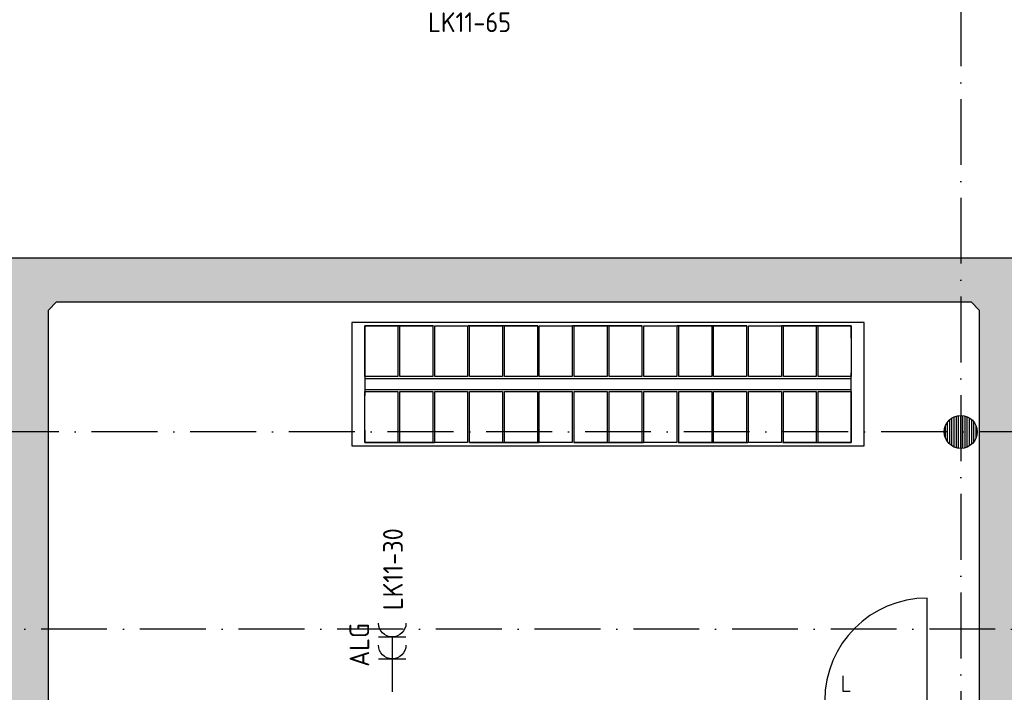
# Model space of a CAD drawing. Header units: millimetres. Extents: x 84333 to 241285, y -2244 to 84291.
# Tile 59 of 74: x 181735 to 190715, y 48201 to 54336. Entities that reach past the tile are written whole.
import ezdxf
from ezdxf.enums import TextEntityAlignment as Align

# ---------------------------------------------------------------- set-up
doc = ezdxf.new("R2010")
doc.units = ezdxf.units.MM
doc.header["$LTSCALE"] = 100
doc.linetypes.add('DASHDOT', pattern=[9, 6, -1.5, 0, -1.5])
doc.linetypes.add('HIDDEN', pattern=[9.525, 6.35, -3.175])
doc.layers.get('0').update_dxf_attribs({"linetype": 'CONTINUOUS'})
for name, color, linetype in [('AFDELING', 4, 'CONTINUOUS'), ('AL$1----_ALGEMEEN', 7, 'CONTINUOUS'), ('AL$1----_MAATVOERING', 7, 'CONTINUOUS'), ('AL$7----_STRAMIEN', 1, 'DASHDOT'), ('AL28----_KONSTRUKTIE', 3, 'CONTINUOUS'), ('AL32----_DRAAIRICHTING', 1, 'CONTINUOUS'), ('ALXAA---_GEWBETON', 12, 'CONTINUOUS'), ('EB63103-_ATTRIB', 2, 'CONTINUOUS'), ('EL63103-_LICHT-WCD230V', 3, 'CONTINUOUS'), ('EL6441--_DATACOM', 3, 'CONTINUOUS'), ('KABELGGOOT1', 8, 'CONTINUOUS')]:
    doc.layers.add(name, color=color, linetype=linetype)
doc.styles.add('1_8', font='ISO', dxfattribs={"height": 1.8})
doc.styles.add('TECHNIC', font='technic_.ttf')

# ---------------------------------------------------------------- blocks, each defined once
blk = doc.blocks.new('ES3W2A')
for p, q in [((1.25, 2), (-1.25, 2)), ((0, 2), (0, -3)), ((1.25, 0), (-1.25, 0))]:
    blk.add_line(p, q)
for centre in [(0, 3.25), (0, 1.25)]:
    blk.add_arc(centre, 1.25, 180, 0)
at = {"style": '1_8'}
for tag, flags, p in [('VERMOGEN', 9, (-2.5, 5)), ('GELIJK', 9, (5, 5)), ('GROEP', 8, (0, 5)), ('SCHAK', 8, (2.5, 5)), ('KAST', 9, (7, 5)), ('TAL', 8, (2.5, 5))]:
    blk.add_attdef(tag, text='', height=1.8, rotation=90, dxfattribs=dict(at, flags=flags)).set_placement(p, align=Align.MIDDLE_CENTER)
at = {"style": '1_8', "width": 0.7, "flags": 8}
blk.add_attdef('DOEL', text='', height=1.8, rotation=90, dxfattribs=at).set_placement((-2.5, 5), align=Align.MIDDLE_LEFT)
at = {"style": '1_8', "flags": 9}
blk.add_attdef('M_CODE', text='', height=1.8, dxfattribs=at).set_placement((0, 0), align=Align.MIDDLE_CENTER)
blk = doc.blocks.new('A$C13e6995e')
at = {"layer": 'KABELGGOOT1'}
h = blk.add_hatch(dxfattribs=at)
h.set_pattern_fill('DOTS', color=256, scale=40, style=0)
h.set_pattern_definition([(8e-14, (39793.956, 199192.7), (31.75, 63.5), [0, -63.5])])
h.paths.add_polyline_path([(97664.5, 44809.2), (97739.5, 44884.2), (100013.3, 44884.2), (100013.3, 45284.2), (97739.4, 45284.2), (97664.5, 45359.2), (97664.5, 53930.2), (97739.4, 54005.2), (106079.2, 54005.2), (106154.2, 53930.2), (106154.3, 49547.2), (106079.3, 49472.2), (104732.3, 49472.2), (104732.3, 49072.2), (106554.3, 49072.2), (106555.2, 54406.2), (97264.5, 54406.2), (97264.5, 38306), (97196.2, 38231), (93787.9, 38231), (93787.9, 37830.5), (97664.5, 37831)])
at = {"layer": 'AL$1----_ALGEMEEN', "color": 8}
for p, q in [((100431.6, 53818), (100431.6, 52694)), ((105105.6, 53818), (100431.6, 53818)), ((105105.6, 52694), (105105.6, 53818)), ((100551.6, 53324), (100551.6, 53788)), ((100551.6, 53788), (100851.6, 53788)), ((100851.6, 53788), (100851.6, 53324)), ((100869.6, 53324), (100869.6, 53788)), ((100869.6, 53788), (101169.6, 53788)), ((101169.6, 53788), (101169.6, 53324)), ((101187.6, 53324), (101187.6, 53788)), ((101187.6, 53788), (101487.6, 53788)), ((101487.6, 53788), (101487.6, 53324)), ((101505.6, 53324), (101505.6, 53788)), ((101505.6, 53788), (101805.6, 53788)), ((101805.6, 53788), (101805.6, 53324)), ((101823.6, 53324), (101823.6, 53788)), ((101823.6, 53788), (102123.6, 53788)), ((102123.6, 53788), (102123.6, 53324)), ((102141.6, 53324), (102141.6, 53788)), ((102141.6, 53788), (102441.6, 53788)), ((102441.6, 53788), (102441.6, 53324)), ((102459.6, 53324), (102459.6, 53788)), ((102459.6, 53788), (102759.6, 53788)), ((102759.6, 53788), (102759.6, 53324)), ((102777.6, 53324), (102777.6, 53788)), ((102777.6, 53788), (103077.6, 53788)), ((103077.6, 53788), (103077.6, 53324)), ((103095.6, 53324), (103095.6, 53788)), ((103095.6, 53788), (103395.6, 53788)), ((103395.6, 53788), (103395.6, 53324)), ((103413.6, 53324), (103413.6, 53788)), ((103413.6, 53788), (103713.6, 53788)), ((103713.6, 53788), (103713.6, 53324)), ((103731.6, 53324), (103731.6, 53788)), ((103731.6, 53788), (104031.6, 53788)), ((104031.6, 53788), (104031.6, 53324)), ((104049.6, 53324), (104049.6, 53788)), ((104049.6, 53788), (104349.6, 53788)), ((104349.6, 53788), (104349.6, 53324)), ((104367.6, 53324), (104367.6, 53788)), ((104367.6, 53788), (104667.6, 53788)), ((104667.6, 53788), (104667.6, 53324)), ((104685.6, 53324), (104685.6, 53788)), ((104685.6, 53788), (104985.6, 53788)), ((104985.6, 53788), (104985.6, 53324)), ((100851.6, 53324), (100551.6, 53324)), ((100551.6, 53306), (104985.6, 53306)), ((101169.6, 53324), (100869.6, 53324)), ((101487.6, 53324), (101187.6, 53324)), ((101805.6, 53324), (101505.6, 53324)), ((102123.6, 53324), (101823.6, 53324)), ((102441.6, 53324), (102141.6, 53324)), ((102759.6, 53324), (102459.6, 53324)), ((103077.6, 53324), (102777.6, 53324)), ((103395.6, 53324), (103095.6, 53324)), ((103713.6, 53324), (103413.6, 53324)), ((104031.6, 53324), (103731.6, 53324)), ((104349.6, 53324), (104049.6, 53324)), ((104667.6, 53324), (104367.6, 53324)), ((104985.6, 53324), (104685.6, 53324)), ((100551.6, 53206), (104985.6, 53206)), ((100551.6, 52724), (100551.6, 53188)), ((100551.6, 53188), (100851.6, 53188)), ((100851.6, 53188), (100851.6, 52724)), ((100869.6, 52724), (100869.6, 53188)), ((100869.6, 53188), (101169.6, 53188)), ((101169.6, 53188), (101169.6, 52724)), ((101187.6, 52724), (101187.6, 53188)), ((101187.6, 53188), (101487.6, 53188)), ((101487.6, 53188), (101487.6, 52724)), ((101505.6, 52724), (101505.6, 53188)), ((101505.6, 53188), (101805.6, 53188)), ((101805.6, 53188), (101805.6, 52724)), ((101823.6, 52724), (101823.6, 53188)), ((101823.6, 53188), (102123.6, 53188)), ((102123.6, 53188), (102123.6, 52724)), ((102141.6, 52724), (102141.6, 53188)), ((102141.6, 53188), (102441.6, 53188)), ((102441.6, 53188), (102441.6, 52724)), ((102459.6, 52724), (102459.6, 53188)), ((102459.6, 53188), (102759.6, 53188)), ((102759.6, 53188), (102759.6, 52724)), ((102777.6, 52724), (102777.6, 53188)), ((102777.6, 53188), (103077.6, 53188)), ((103077.6, 53188), (103077.6, 52724)), ((103095.6, 52724), (103095.6, 53188)), ((103095.6, 53188), (103395.6, 53188)), ((103395.6, 53188), (103395.6, 52724)), ((103413.6, 52724), (103413.6, 53188)), ((103413.6, 53188), (103713.6, 53188)), ((103713.6, 53188), (103713.6, 52724)), ((103731.6, 52724), (103731.6, 53188)), ((103731.6, 53188), (104031.6, 53188)), ((104031.6, 53188), (104031.6, 52724)), ((104049.6, 52724), (104049.6, 53188)), ((104049.6, 53188), (104349.6, 53188)), ((104349.6, 53188), (104349.6, 52724)), ((104367.6, 52724), (104367.6, 53188)), ((104367.6, 53188), (104667.6, 53188)), ((104667.6, 53188), (104667.6, 52724)), ((104685.6, 52724), (104685.6, 53188)), ((104685.6, 53188), (104985.6, 53188)), ((104985.6, 53188), (104985.6, 52724)), ((100851.6, 52724), (100551.6, 52724)), ((101169.6, 52724), (100869.6, 52724)), ((101487.6, 52724), (101187.6, 52724)), ((101805.6, 52724), (101505.6, 52724)), ((102123.6, 52724), (101823.6, 52724)), ((102441.6, 52724), (102141.6, 52724)), ((102759.6, 52724), (102459.6, 52724)), ((103077.6, 52724), (102777.6, 52724)), ((103395.6, 52724), (103095.6, 52724)), ((103713.6, 52724), (103413.6, 52724)), ((104031.6, 52724), (103731.6, 52724)), ((104349.6, 52724), (104049.6, 52724)), ((104667.6, 52724), (104367.6, 52724)), ((104985.6, 52724), (104685.6, 52724)), ((100431.6, 52694), (105105.6, 52694))]:
    blk.add_line(p, q, dxfattribs=at)
at = {"layer": 'AL$1----_ALGEMEEN', "color": 8, "linetype": 'HIDDEN'}
for p, q in [((100551.6, 53788), (100551.6, 52724)), ((104985.6, 53788), (100551.6, 53788)), ((104985.6, 52724), (104985.6, 53788)), ((100551.6, 52724), (104985.6, 52724))]:
    blk.add_line(p, q, dxfattribs=at)
at = {"layer": 'AL$1----_MAATVOERING', "color": 8}
for p, q in [((104908.3, 50594.7), (104908.3, 50455.7)), ((104908.3, 50455.7), (104975.3, 50455.7))]:
    blk.add_line(p, q, dxfattribs=at)
at = {"layer": 'AL$7----_STRAMIEN', "color": 1}
for p, q in [((105984.9, 79257.4), (105984.9, 9360)), ((152663.8, 52820), (49977.9, 52820)), ((152204.4, 51020), (4611.6, 51020))]:
    blk.add_line(p, q, dxfattribs=at)
at = {"layer": 'AL28----_KONSTRUKTIE', "color": 8}
blk.add_circle((105984.9, 52820), 150, dxfattribs=at)
at = {"layer": 'AL32----_DRAAIRICHTING', "color": 8}
blk.add_line((105678.9, 50370), (105678.9, 51304), dxfattribs=at)
blk.add_arc((105678.9, 50370), 934, 90, 180, dxfattribs=at)
at = {"layer": 'ALXAA---_GEWBETON', "color": 8}
for p, q in [((105864.9, 52730), (105864.9, 52910)), ((105884.9, 52708.2), (105884.9, 52931.8)), ((105904.9, 52693.1), (105904.9, 52946.9)), ((105924.9, 52682.6), (105924.9, 52957.5)), ((105944.9, 52675.5), (105944.9, 52964.6)), ((105964.9, 52671.4), (105964.9, 52968.7)), ((105984.9, 52670), (105984.9, 52970)), ((106004.9, 52671.4), (106004.9, 52968.7)), ((106024.9, 52675.5), (106024.9, 52964.6)), ((106044.9, 52682.6), (106044.9, 52957.5)), ((106064.9, 52693.1), (106064.9, 52946.9)), ((106084.9, 52708.2), (106084.9, 52931.8)), ((106104.9, 52730), (106104.9, 52910)), ((105844.9, 52766.2), (105844.9, 52873.9)), ((106124.9, 52766.2), (106124.9, 52873.9))]:
    blk.add_line(p, q, dxfattribs=at)
at = {"layer": 'KABELGGOOT1'}
for p, q in [((106555.2, 54406.2, 2750), (97165.8, 54406.2, 2750)), ((97664.5, 53930.2, 2750), (97739.4, 54005.2, 2750)), ((97739.4, 54005.2, 2750), (106079.2, 54005.2, 2750)), ((106079.2, 54005.2, 2750), (106154.2, 53930.2, 2750)), ((97664.5, 45359.2, 2750), (97664.5, 53930.2, 2750)), ((106154.2, 53930.2, 2750), (106154.3, 49547.2, 2750))]:
    blk.add_line(p, q, dxfattribs=at)
at = {"layer": 'AFDELING', "color": 8, "style": 'TECHNIC'}
for p in [(92219.2, 54467.7), (58038, 41625.4), (88107.6, 41443.8)]:
    blk.add_attdef('VIDE', text='', height=500, dxfattribs=at).set_placement(p, align=Align.CENTER)
blk.add_attdef('VIDE', text='', height=500, rotation=90, dxfattribs=at).set_placement((75128.7, 25766.1), align=Align.CENTER)

msp = doc.modelspace()

# ---------------------------------------------------------------- block references
at = {"layer": 'EL63103-_LICHT-WCD230V'}
ref = msp.add_blockref('ES3W2A', (185838.6, 54812.7), dxfattribs=dict(at, xscale=100, yscale=100, zscale=100, rotation=180))
ref.add_attrib('GROEP', 'LK11-65', dxfattribs={"layer": 'EB63103-_ATTRIB', "color": 1, "height": 180, "style": '1_8', "flags": 8}).set_placement((185838.6, 54312.7), align=Align.MIDDLE_CENTER)
ref = msp.add_blockref('ES3W2A', (185133.2, 48505.2), dxfattribs=dict(at, xscale=-100, yscale=100, zscale=100))
ref.add_attrib('DOEL', 'ALG', dxfattribs={"layer": 'EB63103-_ATTRIB', "color": 1, "height": 180, "rotation": 90, "style": '1_8', "flags": 8}).set_placement((184833.2, 48832.7), align=Align.MIDDLE_RIGHT)
ref.add_attrib('GROEP', 'LK11-30', dxfattribs={"layer": 'EB63103-_ATTRIB', "color": 1, "height": 180, "rotation": 90, "style": '1_8', "flags": 8}).set_placement((185139.7, 49697.2), align=Align.MIDDLE_RIGHT)
at = {"layer": 'EL6441--_DATACOM'}
msp.add_blockref('A$C13e6995e', (84333, -2244.2), dxfattribs=at)

doc.saveas('drawing.dxf')
